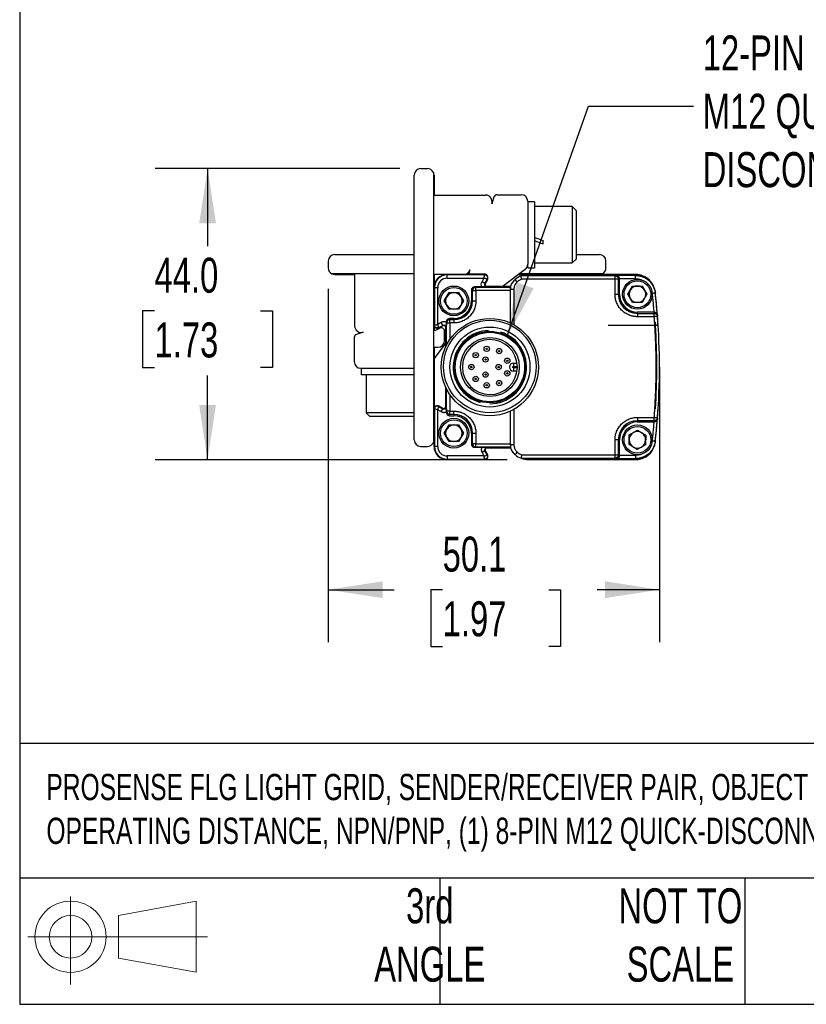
# Model space of a CAD drawing. Header units: millimetres. Extents: x 16 to 683, y 16 to 524.
# Tile 1 of 14: x 16 to 135, y 16 to 165. Entities that reach past the tile are written whole.
import ezdxf

# ---------------------------------------------------------------- set-up
doc = ezdxf.new("R2010")
doc.units = ezdxf.units.MM
doc.header["$LTSCALE"] = 2.5
doc.layers.add('DIMENSIONS', color=140, linetype='Continuous', lineweight=25)
doc.layers.add('TEXT', color=140, linetype='Continuous', lineweight=25)
doc.styles.add('SLDTEXTSTYLE0', font='TXT', dxfattribs={"width": 0.7})
doc.dimstyles.new('SLDDIMSTYLE0', dxfattribs={"dimtxt": 5.39502, "dimasz": 8.255, "dimexe": 0, "dimexo": 0.0625, "dimgap": 1.348755, "dimtad": 0, "dimtih": 1, "dimtoh": 1, "dimrnd": 1e-09, "dimzin": 4, "dimdsep": 46, "dimtxsty": 'SLDTEXTSTYLE0', "dimsah": 1, "dimcen": 0.09, "dimadec": 0, "dimazin": 1, "dimtfac": 1, "dimtofl": 0, "dimtmove": 0, "dimatfit": 3, "dimfxl": 0, "dimfrac": 2, "dimtolj": 1, "dimtzin": 12, "dimarcsym": 0})
doc.dimstyles.new('SLDDIMSTYLE1', dxfattribs={"dimtxt": 5.39502, "dimasz": 8.255, "dimexe": 0, "dimexo": 0.0625, "dimgap": 1.348755, "dimtad": 0, "dimtih": 1, "dimtoh": 1, "dimrnd": 1e-09, "dimzin": 12, "dimdsep": 46, "dimtxsty": 'SLDTEXTSTYLE0', "dimsah": 1, "dimcen": 0.09, "dimadec": 0, "dimazin": 3, "dimtfac": 1, "dimtofl": 0, "dimtmove": 0, "dimatfit": 3, "dimfxl": 0, "dimfrac": 2, "dimtolj": 1, "dimtzin": 12, "dimarcsym": 0})
doc.dimstyles.new('SLDDIMSTYLE2', dxfattribs={"dimtxt": 0.18, "dimasz": 8.255, "dimexe": 0, "dimexo": 0.0625, "dimgap": 0, "dimtad": 0, "dimtih": 1, "dimtoh": 1, "dimdec": 0, "dimrnd": 1e-09, "dimzin": 0, "dimdsep": 46, "dimtxsty": 'Standard', "dimsah": 1, "dimcen": 0.09, "dimadec": 0, "dimazin": 0, "dimtfac": 8.255, "dimtdec": 0, "dimtofl": 0, "dimtmove": 0, "dimatfit": 3, "dimfxl": 0, "dimfrac": 2, "dimtolj": 1, "dimtzin": 0, "dimarcsym": 0})

# ---------------------------------------------------------------- blocks, each defined once
blk = doc.blocks.new('Block11')
at = {"color": 7, "linetype": 'Continuous', "lineweight": 18}
for p, q in [((6.47, 13.28), (6.47, 0)), ((13.7, 10.42), (25.44, 12.58)), ((25.44, 12.58), (25.44, 1.83)), ((13.7, 3.99), (13.7, 10.42)), ((0, 7.2), (27.18, 7.2)), ((13.7, 3.99), (25.44, 1.83))]:
    blk.add_line(p, q, dxfattribs=at)
for radius in [5.38, 3.21]:
    blk.add_circle((6.47, 7.2), radius, dxfattribs=at)
blk = doc.blocks.new('Block12')
at = {"color": 7, "linetype": 'Continuous'}
blk.add_blockref('Block11', (0, 0), dxfattribs=at)
blk = doc.blocks.new('_D_3')
at = {"layer": 'DIMENSIONS'}
for p, q in [((62.51, 124.04), (62.51, 70.62)), ((112.6, 109.04), (112.6, 70.62)), ((62.51, 78.55), (72.51, 78.55)), ((79.82, 78.55), (78.01, 78.55)), ((78.01, 78.55), (78.01, 69.98)), ((95.85, 78.55), (97.66, 78.55)), ((97.66, 78.55), (97.66, 69.98)), ((112.6, 78.55), (103.16, 78.55)), ((78.01, 69.98), (79.82, 69.98)), ((97.66, 69.98), (95.85, 69.98))]:
    blk.add_line(p, q, dxfattribs=at)
for points in [[(62.51, 78.55), (70.77, 77.28), (70.77, 79.82)], [(112.6, 78.55), (104.35, 79.82), (104.35, 77.28)]]:
    blk.add_solid(points, dxfattribs=at)
at = {"layer": 'DIMENSIONS', "char_height": 5.292, "attachment_point": 1, "style": 'SLDTEXTSTYLE0'}
for s, insert in [('50.1', (79.82, 86.58)), ('1.97', (79.82, 76.8))]:
    blk.add_mtext(s, dxfattribs=dict(at, insert=insert))
blk = doc.blocks.new('_D_4')
at = {"layer": 'DIMENSIONS'}
for p, q in [((73.34, 142.21), (36.34, 142.21)), ((44.28, 142.21), (44.28, 130.5)), ((36.26, 120.71), (34.45, 120.71)), ((34.45, 120.71), (34.45, 112.14)), ((52.29, 120.71), (54.1, 120.71)), ((54.1, 120.71), (54.1, 112.14)), ((34.45, 112.14), (36.26, 112.14)), ((54.1, 112.14), (52.29, 112.14)), ((44.28, 98.21), (44.28, 110.93)), ((89.59, 98.21), (36.34, 98.21))]:
    blk.add_line(p, q, dxfattribs=at)
for points in [[(44.28, 142.21), (43.01, 133.96), (45.55, 133.96)], [(44.28, 98.21), (45.55, 106.47), (43.01, 106.47)]]:
    blk.add_solid(points, dxfattribs=at)
at = {"layer": 'DIMENSIONS', "char_height": 5.292, "attachment_point": 1, "style": 'SLDTEXTSTYLE0'}
for s, insert in [('44.0', (36.26, 128.74)), ('1.73', (36.26, 118.96))]:
    blk.add_mtext(s, dxfattribs=dict(at, insert=insert))

msp = doc.modelspace()

# ---------------------------------------------------------------- linework, layer by layer
for p, q in [((76.513, 142.211), (77.513, 142.211)), ((78.413, 141.647), (78.413, 100.775)), ((75.513, 101.211), (75.513, 141.211)), ((78.513, 141.211), (78.513, 138.211)), ((78.513, 138.211), (86.29, 138.211)), ((87.579, 137.928), (87.24, 136.898)), ((88.054, 138.271), (91.693, 138.271)), ((92.693, 137.271), (92.693, 127.768)), ((93.693, 137.211), (92.693, 137.211)), ((93.693, 137.211), (93.693, 127.211)), ((99.426, 136.461), (93.693, 136.461)), ((99.993, 135.894), (99.426, 136.461)), ((99.426, 136.461), (99.426, 127.961)), ((99.993, 135.894), (99.993, 128.528)), ((94.993, 130.842), (94.993, 131.325)), ((62.513, 128.211), (62.513, 127.211)), ((63.513, 129.211), (75.513, 129.211)), ((99.426, 127.961), (99.993, 128.528)), ((99.993, 129.211), (103.513, 129.211)), ((104.513, 127.211), (104.513, 128.211)), ((83.94, 126.898), (83.819, 126.534)), ((92.297, 126.971), (89.001, 124.474)), ((92.693, 127.211), (92.693, 127.768)), ((92.693, 127.211), (93.693, 127.211)), ((93.693, 127.961), (99.426, 127.961)), ((75.513, 126.311), (63.077, 126.311)), ((63.513, 126.211), (66.513, 126.211)), ((66.513, 126.211), (66.513, 118.434)), ((80.513, 126.211), (78.513, 126.211)), ((78.513, 126.211), (78.513, 124.211)), ((80.513, 126.211), (80.513, 126.15)), ((86.163, 126.211), (80.513, 126.211)), ((80.513, 126.211), (86.163, 126.211)), ((80.513, 125.65), (80.513, 126.15)), ((86.163, 126.15), (80.513, 126.15)), ((80.513, 125.65), (86.059, 125.65)), ((83.889, 126.311), (83.426, 126.311)), ((86.247, 126.271), (84.009, 126.271)), ((86.059, 125.65), (85.77, 125.129)), ((85.77, 125.129), (86.207, 124.886)), ((86.163, 126.211), (86.163, 126.15)), ((86.163, 126.211), (86.427, 126.211)), ((86.547, 125.498), (86.207, 124.886)), ((86.6, 125.468), (86.261, 124.857)), ((86.6, 125.468), (86.261, 124.857)), ((86.547, 125.498), (86.6, 125.468)), ((90.485, 125.141), (90.336, 124.962)), ((91.294, 126.211), (92.763, 126.211)), ((103.949, 126.311), (91.426, 126.311)), ((105.878, 126.003), (91.666, 126.003)), ((105.878, 125.503), (91.765, 125.503)), ((108.976, 126.211), (92.763, 126.211)), ((92.763, 126.211), (108.965, 126.211)), ((106.08, 126.054), (105.878, 126.003)), ((105.878, 123.211), (105.878, 125.503)), ((108.993, 126.054), (106.08, 126.054)), ((106.563, 125.552), (106.377, 125.503)), ((106.377, 125.503), (106.377, 123.211)), ((108.993, 125.554), (106.563, 125.552)), ((106.563, 123.211), (106.563, 125.552)), ((108.976, 126.211), (108.993, 126.054)), ((78.513, 124.211), (78.513, 118.561)), ((78.513, 124.211), (78.574, 124.211)), ((78.513, 123.461), (78.513, 124.211)), ((78.574, 124.211), (78.574, 118.561)), ((79.074, 124.211), (78.574, 124.211)), ((79.074, 118.665), (79.074, 124.211)), ((84.349, 123.799), (84.163, 123.846)), ((84.163, 123.846), (84.163, 122.211)), ((84.349, 122.211), (84.349, 123.799)), ((84.349, 123.799), (84.848, 123.799)), ((84.663, 124.346), (84.848, 124.299)), ((85.743, 124.346), (84.663, 124.346)), ((84.848, 123.799), (84.848, 124.299)), ((84.848, 124.299), (90.094, 124.299)), ((84.848, 123.799), (84.848, 122.211)), ((90.059, 123.799), (84.848, 123.799)), ((86.261, 124.857), (86.207, 124.886)), ((90.087, 124.411), (86.523, 124.411)), ((86.523, 124.411), (86.523, 124.35)), ((86.523, 124.411), (90.013, 124.411)), ((90.096, 123.956), (90.059, 123.922)), ((90.059, 118.877), (90.059, 123.799)), ((90.087, 124.411), (90.345, 124.958)), ((90.096, 118.86), (90.096, 123.956)), ((90.596, 123.956), (90.596, 118.6)), ((107.82, 123.211), (108.541, 124.461)), ((108.541, 124.461), (109.985, 124.461)), ((109.985, 124.461), (110.706, 123.211)), ((111.877, 123.881), (111.858, 124.042)), ((111.946, 123.551), (111.934, 123.646)), ((111.975, 123.389), (111.956, 123.551)), ((80.07, 122.211), (80.791, 123.461)), ((80.791, 120.961), (80.07, 122.211)), ((80.791, 123.461), (82.235, 123.461)), ((82.235, 123.461), (82.956, 122.211)), ((82.956, 122.211), (82.235, 120.961)), ((84.349, 122.211), (84.163, 122.211)), ((84.349, 122.211), (84.848, 122.211)), ((106.377, 123.211), (106.563, 123.211)), ((108.541, 121.961), (107.82, 123.211)), ((110.706, 123.211), (109.985, 121.961)), ((78.513, 118.561), (78.513, 120.961)), ((82.235, 120.961), (80.791, 120.961)), ((109.985, 121.961), (108.541, 121.961)), ((80.878, 119.561), (80.925, 119.375)), ((81.513, 119.561), (80.878, 119.561)), ((80.925, 118.876), (80.925, 119.375)), ((80.925, 119.375), (81.513, 119.375)), ((81.513, 119.561), (81.513, 119.375)), ((81.513, 119.375), (81.513, 118.876)), ((109.263, 120.325), (109.263, 120.511)), ((111.755, 120.511), (109.263, 120.511)), ((109.263, 120.325), (111.81, 120.325)), ((109.263, 120.325), (109.263, 119.826)), ((111.81, 119.826), (109.263, 119.826)), ((111.795, 120.511), (111.755, 120.511)), ((111.81, 120.325), (111.795, 120.511)), ((112.263, 120.037), (112.247, 120.234)), ((112.308, 119.864), (112.292, 120.068)), ((112.292, 120.068), (112.308, 119.864)), ((78.574, 118.561), (78.513, 118.561)), ((78.513, 118.561), (78.513, 117.951)), ((78.81, 117.776), (79.37, 118.087)), ((79.595, 118.954), (79.074, 118.665)), ((79.226, 118.177), (79.838, 118.517)), ((79.256, 118.124), (79.226, 118.177)), ((79.867, 118.463), (79.256, 118.124)), ((79.867, 118.463), (79.256, 118.124)), ((79.838, 118.517), (79.595, 118.954)), ((79.838, 118.517), (79.867, 118.463)), ((80.113, 116.211), (80.113, 117.65)), ((80.313, 118.201), (80.313, 115.342)), ((80.374, 118.201), (80.313, 118.201)), ((80.313, 115.342), (80.313, 118.201)), ((80.425, 118.876), (80.378, 119.061)), ((80.378, 119.061), (80.378, 118.981)), ((80.425, 118.876), (80.925, 118.876)), ((80.425, 115.569), (80.425, 118.876)), ((81.513, 118.876), (80.925, 118.876)), ((80.925, 118.876), (80.925, 116.402)), ((104.863, 118.536), (112, 118.536)), ((112, 118.536), (112.399, 118.561)), ((66.453, 116.67), (66.453, 113.031)), ((67.826, 117.484), (66.797, 117.145)), ((78.513, 113.43), (80.25, 115.724)), ((78.513, 115.211), (79.113, 115.211)), ((78.513, 115.211), (78.513, 105.861)), ((67.453, 112.031), (75.513, 112.031)), ((67.513, 112.031), (67.513, 111.031)), ((90.513, 112.811), (90.513, 112.311)), ((90.513, 112.811), (91.069, 112.811)), ((90.513, 112.311), (91.112, 112.311)), ((91.112, 112.111), (90.513, 112.111)), ((90.513, 112.111), (90.513, 111.611)), ((75.513, 111.031), (67.513, 111.031)), ((68.263, 111.031), (68.263, 105.298)), ((91.069, 111.611), (90.513, 111.611)), ((80.313, 109.081), (80.313, 106.221)), ((80.313, 106.221), (80.313, 109.081)), ((80.425, 105.546), (80.425, 108.853)), ((80.925, 108.02), (80.925, 105.546)), ((78.513, 105.861), (78.513, 100.211)), ((78.513, 105.861), (78.574, 105.861)), ((78.513, 103.461), (78.513, 105.861)), ((78.574, 105.861), (78.574, 100.211)), ((79.074, 100.211), (79.074, 105.757)), ((79.074, 105.757), (79.595, 105.468)), ((79.226, 106.245), (79.256, 106.298)), ((79.226, 106.245), (79.838, 105.905)), ((79.867, 105.959), (79.256, 106.298)), ((79.256, 106.298), (79.867, 105.959)), ((79.595, 105.468), (79.838, 105.905)), ((79.867, 105.959), (79.838, 105.905)), ((80.313, 106.221), (80.374, 106.221)), ((90.596, 105.822), (90.596, 100.466)), ((68.263, 105.298), (68.83, 104.731)), ((75.513, 105.298), (68.263, 105.298)), ((75.513, 104.731), (68.83, 104.731)), ((80.378, 105.361), (80.425, 105.546)), ((80.378, 105.441), (80.378, 105.361)), ((80.925, 105.546), (80.425, 105.546)), ((80.925, 105.047), (80.878, 104.861)), ((80.878, 104.861), (81.513, 104.861)), ((80.925, 105.546), (81.513, 105.546)), ((80.925, 105.047), (80.925, 105.546)), ((81.513, 105.047), (80.925, 105.047)), ((81.513, 105.047), (81.513, 105.546)), ((81.513, 105.047), (81.513, 104.861)), ((90.059, 100.623), (90.059, 105.545)), ((90.096, 100.466), (90.096, 105.562)), ((109.263, 104.596), (111.81, 104.596)), ((112.248, 104.189), (112.263, 104.387)), ((112.292, 104.355), (112.308, 104.558)), ((80.07, 102.211), (80.791, 103.461)), ((80.791, 103.461), (82.235, 103.461)), ((82.235, 103.461), (82.956, 102.211)), ((111.81, 104.097), (109.263, 104.097)), ((109.263, 104.097), (109.263, 103.911)), ((109.263, 103.911), (111.755, 103.911)), ((111.755, 103.911), (111.795, 103.911)), ((111.795, 103.911), (111.81, 104.097)), ((80.791, 100.961), (80.07, 102.211)), ((82.956, 102.211), (82.235, 100.961)), ((84.163, 102.211), (84.349, 102.211)), ((84.163, 102.211), (84.163, 100.576)), ((84.349, 100.623), (84.349, 102.211)), ((84.349, 102.211), (84.848, 102.211)), ((84.848, 102.211), (84.848, 100.623)), ((107.995, 100.522), (108.032, 101.965)), ((108.032, 101.965), (109.3, 102.654)), ((109.3, 102.654), (110.531, 101.9)), ((110.531, 101.9), (110.494, 100.457)), ((76.513, 100.211), (77.513, 100.211)), ((78.513, 100.211), (78.513, 100.961)), ((78.513, 100.211), (78.574, 100.211)), ((79.074, 100.211), (78.574, 100.211)), ((82.235, 100.961), (80.791, 100.961)), ((84.163, 100.576), (84.349, 100.623)), ((84.848, 100.623), (84.349, 100.623)), ((84.848, 100.123), (84.663, 100.077)), ((84.663, 100.077), (85.743, 100.077)), ((84.848, 100.123), (84.848, 100.623)), ((84.848, 100.623), (90.059, 100.623)), ((90.094, 100.123), (84.848, 100.123)), ((86.523, 100.072), (86.523, 100.011)), ((86.523, 100.011), (90.087, 100.011)), ((90.013, 100.011), (86.523, 100.011)), ((90.059, 100.5), (90.096, 100.466)), ((105.878, 98.919), (105.878, 101.211)), ((106.377, 101.211), (105.878, 101.211)), ((106.377, 101.211), (106.377, 98.919)), ((106.377, 101.211), (106.563, 101.211)), ((106.563, 98.87), (106.563, 101.211)), ((109.226, 99.768), (107.995, 100.522)), ((110.494, 100.457), (109.226, 99.768)), ((111.858, 100.38), (111.877, 100.542)), ((111.858, 100.377), (111.876, 100.538)), ((111.956, 100.871), (111.975, 101.033)), ((86.059, 98.772), (80.513, 98.772)), ((80.513, 98.772), (80.513, 98.272)), ((80.513, 98.272), (86.163, 98.272)), ((80.513, 98.211), (80.513, 98.272)), ((86.207, 99.536), (85.77, 99.293)), ((85.77, 99.293), (86.059, 98.772)), ((86.163, 98.272), (86.163, 98.211)), ((86.207, 99.536), (86.261, 99.565)), ((86.547, 98.924), (86.207, 99.536)), ((86.261, 99.565), (86.6, 98.954)), ((86.261, 99.565), (86.6, 98.954)), ((86.6, 98.954), (86.547, 98.924)), ((90.336, 99.46), (90.485, 99.281)), ((91.666, 98.419), (105.878, 98.419)), ((91.765, 98.919), (105.878, 98.919)), ((105.878, 98.419), (106.08, 98.368)), ((106.08, 98.368), (108.993, 98.368)), ((106.377, 98.919), (106.563, 98.87)), ((106.563, 98.87), (108.993, 98.868)), ((108.976, 98.211), (108.993, 98.368)), ((80.513, 98.211), (86.163, 98.211)), ((86.163, 98.211), (80.513, 98.211)), ((92.763, 98.211), (108.976, 98.211)), ((108.965, 98.211), (92.763, 98.211))]:
    msp.add_line(p, q)
at = {"flags": 128}
for points in [[(88.907, 124.411), (88.934, 124.427), (89.001, 124.474)], [(80.25, 115.724), (80.297, 115.79), (80.313, 115.817)], [(112.306, 104.534), (112.287, 104.292), (112.287, 104.284)], [(111.873, 100.474), (111.835, 100.337), (111.751, 100.097)]]:
    msp.add_lwpolyline(points, dxfattribs=at)
for centre, radius in [((109.263, 123.211), 2.25), ((109.263, 123.211), 2.025), ((81.513, 122.211), 2.25), ((81.513, 122.211), 2.025), ((86.963, 112.211), 7.35), ((86.961, 112.281), 7), ((86.963, 112.211), 6.051), ((86.963, 112.211), 5.4), ((86.963, 112.211), 5.25), ((86.963, 112.211), 4.45), ((86.478, 114.963), 0.4), ((86.478, 114.963), 0.1), ((88.36, 114.631), 0.4), ((88.36, 114.631), 0.1), ((84.823, 114.007), 0.4), ((84.823, 114.007), 0.1), ((86.304, 113.353), 0.4), ((86.304, 113.353), 0.1), ((89.588, 113.167), 0.4), ((89.588, 113.167), 0.1), ((84.169, 112.211), 0.4), ((84.169, 112.211), 0.1), ((88.281, 112.211), 0.4), ((88.281, 112.211), 0.1), ((89.588, 111.255), 0.4), ((84.823, 110.415), 0.4), ((84.823, 110.415), 0.1), ((86.304, 111.07), 0.4), ((86.304, 111.07), 0.1), ((88.36, 109.791), 0.4), ((89.588, 111.255), 0.1), ((86.478, 109.46), 0.4), ((86.478, 109.46), 0.1), ((88.36, 109.791), 0.1), ((81.513, 102.211), 2.25), ((81.513, 102.211), 2.025), ((109.263, 101.211), 2.25), ((109.263, 101.211), 2.025)]:
    msp.add_circle(centre, radius)
for centre, radius, start, end in [((76.513, 141.211), 1, 90, 180), ((77.513, 141.211), 1, 25.84193, 90), ((77.513, 141.211), 1, 0, 25.84193), ((86.29, 137.211), 1, 341.73711, 90), ((88.054, 137.771), 0.5, 90, 161.73711), ((91.693, 137.271), 1, 0, 90), ((63.513, 128.211), 1, 90, 180), ((103.513, 128.211), 1, 0, 90), ((63.513, 127.211), 1, 180, 244.15807), ((82.99, 127.211), 1, 270, 341.73711), ((84.009, 126.471), 0.2, 161.73711, 270), ((91.693, 127.768), 1, 307.14669, 359.99993), ((103.513, 127.211), 1, 295.84193, 0), ((63.513, 127.211), 1, 244.15807, 270), ((80.513, 124.211), 2, 90, 180), ((80.513, 124.211), 2, 90, 180), ((80.513, 124.211), 1.939, 90, 180), ((86.163, 125.711), 0.5, 330.9454, 90), ((86.163, 125.711), 0.5, 330.9454, 90), ((86.247, 125.971), 0.3, 13.50854, 90), ((92.763, 123.21), 3.001, 134.68268, 148.87028), ((92.763, 123.21), 3.001, 111.44289, 131.79343), ((92.763, 123.21), 3.001, 90, 111.44282), ((103.513, 127.211), 1, 270, 295.84193), ((108.965, 123.211), 3, 14.1744, 90), ((84.849, 123.799), 0.5, 90.03681, 179.99593), ((86.523, 124.711), 0.361, 150.9454, 270), ((86.523, 124.711), 0.3, 150.9454, 270), ((86.523, 124.711), 0.3, 150.9454, 270), ((109.263, 123.211), 1.25, 150, 210), ((109.263, 123.211), 1.25, 90, 150), ((109.263, 123.211), 1.25, 30, 90), ((109.263, 123.211), 1.25, 330, 30), ((12.591, 112.211), 100, 4.546, 6.51147), ((81.513, 122.211), 1.25, 150, 210), ((81.513, 122.211), 1.25, 90, 150), ((81.513, 122.211), 1.25, 30, 90), ((81.513, 122.211), 2.836, 270, 0), ((81.513, 122.211), 2.65, 270, 0), ((81.513, 122.211), 1.25, 330, 30), ((109.263, 123.211), 2.886, 180, 270), ((109.263, 123.211), 2.7, 180, 270), ((109.263, 123.211), 1.25, 210, 270), ((109.263, 123.211), 1.25, 270, 330), ((12.601, 112.211), 100, 4.50605, 6.41802), ((81.513, 122.211), 1.25, 210, 270), ((81.513, 122.211), 1.25, 270, 330), ((80.925, 118.875), 0.5, 90.00407, 179.96319), ((12.601, 112.211), 100, 355.61093, 4.38907), ((20.407, 112.788), 92.173, 4.21667, 4.26364), ((67.513, 118.434), 1, 180, 288.26289), ((79.013, 118.561), 0.5, 180, 299.0546), ((79.013, 118.561), 0.5, 180, 299.0546), ((78.753, 118.477), 0.3, 216.79541, 256.49146), ((78.713, 117.951), 0.2, 180, 299.0546), ((79.613, 117.65), 0.5, 0, 119.0546), ((80.013, 118.201), 0.361, 0, 119.0546), ((80.013, 118.201), 0.3, 360, 119.0546), ((80.013, 118.201), 0.3, 0, 119.0546), ((86.963, 112.211), 5.543, 91.94079, 254.35023), ((12.601, 112.211), 99.6, 356.35907, 3.64093), ((66.953, 116.67), 0.5, 108.26289, 180), ((79.113, 116.211), 1, 270, 0), ((86.963, 112.211), 4.15, 1.38075, 358.61925), ((86.963, 112.211), 5.543, 270, 72.41841), ((67.453, 113.031), 1, 180, 270), ((90.513, 112.211), 0.6, 90, 270), ((86.963, 112.211), 4.15, 358.61925, 1.38075), ((79.013, 105.861), 0.5, 60.9454, 180), ((79.013, 105.861), 0.5, 60.9454, 180), ((80.013, 106.221), 0.361, 240.9454, 0), ((80.013, 106.221), 0.3, 240.9454, 0), ((80.013, 106.221), 0.3, 240.9454, 0), ((80.925, 105.547), 0.5, 180.03681, 269.99593), ((81.513, 102.211), 2.836, 360, 90), ((81.513, 102.211), 2.65, 0, 90), ((12.591, 112.211), 100, 353.48853, 355.454), ((12.601, 112.211), 100, 353.58198, 355.49395), ((12.601, 112.211), 100, 355.73916, 355.78246), ((81.513, 102.211), 1.25, 150, 210), ((81.513, 102.211), 1.25, 90, 150), ((81.513, 102.211), 1.25, 30, 90), ((81.513, 102.211), 1.25, 330, 30), ((109.263, 101.211), 2.886, 90, 180), ((109.263, 101.211), 2.7, 90, 180), ((81.513, 102.211), 1.25, 210, 270), ((81.513, 102.211), 1.25, 270, 330), ((109.263, 101.211), 1.25, 118.52172, 178.52172), ((109.263, 101.211), 1.25, 178.52172, 238.52172), ((109.263, 101.211), 1.25, 58.52172, 118.52172), ((109.263, 101.211), 1.25, 358.52172, 58.52172), ((76.513, 101.211), 1, 180, 270), ((77.513, 101.211), 1, 270, 334.15807), ((77.513, 101.211), 1, 334.15807, 0), ((80.513, 100.211), 2, 180, 270), ((80.513, 100.211), 2, 180, 270), ((80.513, 100.211), 1.939, 180, 270), ((84.849, 100.623), 0.5, 180.01753, 210.61764), ((84.849, 100.623), 0.5, 210.61762, 224.98312), ((84.849, 100.623), 0.5, 224.97818, 269.9776), ((86.523, 99.711), 0.361, 90, 209.0546), ((86.523, 99.711), 0.3, 90, 209.0546), ((86.523, 99.711), 0.3, 90, 209.0546), ((109.263, 101.211), 1.25, 238.52172, 298.52172), ((108.965, 101.211), 3, 270, 333.05532), ((109.263, 101.211), 1.25, 298.52172, 358.52172), ((86.163, 98.711), 0.5, 270.00022, 29.0546), ((86.163, 98.711), 0.5, 270, 29.0546), ((92.763, 101.212), 3.001, 209.97594, 222.11148), ((92.763, 101.212), 3.001, 228.20657, 248.55711), ((92.763, 101.212), 3.001, 248.55718, 270)]:
    msp.add_arc(centre, radius, start, end)
for centre, major_axis, ratio, start_param, end_param in [((94.993, 132.211), (11.046, -4.179), 0.0701818, 4.6210121, 4.7389322), ((93.693, 132.211), (11.046, -4.179), 0.0701818, 4.7389322, 4.8568524), ((84.663, 123.846), (0.485, -0.121), 0.9993528, 1.8158377, 3.3863295), ((90.058, 123.799), (0, 0.5), 0.0034907, 4.712389, 4.9600381), ((80.878, 119.061), (0.121, -0.485), 0.9993528, 2.8968558, 4.4673476), ((80.878, 105.361), (0.121, 0.485), 0.9993528, 1.8158377, 3.3863295), ((84.663, 100.577), (0.485, 0.121), 0.9993528, 2.8968558, 4.4673476), ((90.058, 100.623), (0, 0.5), 0.0034907, 4.46474, 4.712389)]:
    msp.add_ellipse(centre, major_axis=major_axis, ratio=ratio, start_param=start_param, end_param=end_param)
for points, knots in [([(80.513, 125.65), (80.131, 125.65), (79.765, 125.498), (79.226, 124.959), (79.074, 124.593), (79.074, 124.211)], [0, 0, 0, 0, 0.5, 0.5, 1, 1, 1, 1]), ([(86.059, 125.65), (86.103, 125.772), (86.131, 125.901), (86.162, 126.091), (86.163, 126.149), (86.163, 126.15)], [0, 0, 0, 0, 0.5, 0.5, 1, 1, 1, 1]), ([(86.547, 125.498), (86.546, 125.499), (86.545, 125.5), (86.533, 125.505), (86.511, 125.516), (86.469, 125.533), (86.404, 125.558), (86.327, 125.585), (86.237, 125.611), (86.153, 125.634), (86.089, 125.645), (86.059, 125.65)], [0, 0, 0, 0, 0.0811731, 0.1467041, 0.2493871, 0.3738811, 0.4965895, 0.6612388, 0.7540278, 0.8873257, 1, 1, 1, 1]), ([(86.163, 126.15), (86.226, 126.15), (86.298, 126.136), (86.435, 126.064), (86.499, 126.006), (86.584, 125.862), (86.604, 125.778), (86.6, 125.623), (86.578, 125.553), (86.547, 125.498)], [0, 0, 0, 0, 0.25, 0.25, 0.5, 0.5, 0.75, 0.75, 1, 1, 1, 1]), ([(90.096, 123.956), (90.096, 124.237), (90.156, 124.517), (90.385, 125.029), (90.554, 125.261), (90.763, 125.448)], [0, 0, 0, 0, 0.5, 0.5, 1, 1, 1, 1]), ([(91.096, 125.075), (91.065, 125.046), (91.004, 124.988), (90.921, 124.893), (90.847, 124.791), (90.782, 124.683), (90.713, 124.545), (90.65, 124.373), (90.604, 124.167), (90.599, 124.027), (90.596, 123.956)], [0, 0, 0, 0, 0.1007287, 0.2003904, 0.2996984, 0.3993738, 0.5001297, 0.6671541, 0.8326647, 1, 1, 1, 1]), ([(91.096, 125.075), (91.008, 125.174), (90.923, 125.268), (90.798, 125.408), (90.763, 125.448), (90.763, 125.448)], [0, 0, 0, 0, 0.5, 0.5, 1, 1, 1, 1]), ([(91.765, 125.503), (91.716, 125.481), (91.619, 125.437), (91.479, 125.359), (91.345, 125.273), (91.217, 125.179), (91.137, 125.11), (91.096, 125.075)], [0, 0, 0, 0, 0.2018557, 0.401956, 0.6011238, 0.8001932, 1, 1, 1, 1]), ([(91.765, 125.503), (91.761, 125.526), (91.752, 125.569), (91.739, 125.63), (91.728, 125.687), (91.718, 125.737), (91.709, 125.782), (91.701, 125.82), (91.69, 125.879), (91.677, 125.945), (91.666, 125.995), (91.666, 126.001), (91.666, 126.003)], [0, 0, 0, 0, 0.0856779, 0.1665377, 0.2425823, 0.3138156, 0.3802426, 0.4418697, 0.4987052, 0.6835575, 0.8505172, 1, 1, 1, 1]), ([(105.878, 125.503), (105.878, 125.524), (105.878, 125.562), (105.878, 125.614), (105.878, 125.657), (105.878, 125.715), (105.878, 125.783), (105.878, 125.87), (105.878, 125.943), (105.877, 125.993), (105.877, 126), (105.878, 126.003)], [0, 0, 0, 0, 0.078614, 0.1465639, 0.2037943, 0.250376, 0.38384, 0.5004586, 0.6812191, 0.8439364, 1, 1, 1, 1]), ([(105.878, 126.003), (106.008, 126.003), (106.138, 125.949), (106.323, 125.764), (106.377, 125.634), (106.377, 125.503)], [0, 0, 0, 0, 0.5, 0.5, 1, 1, 1, 1]), ([(106.377, 125.503), (106.375, 125.503), (106.372, 125.503), (106.353, 125.503), (106.324, 125.503), (106.282, 125.503), (106.226, 125.503), (106.153, 125.504), (106.073, 125.503), (105.979, 125.504), (105.915, 125.503), (105.878, 125.503)], [0, 0, 0, 0, 0.0932111, 0.187224, 0.2850024, 0.3888128, 0.5001543, 0.6166769, 0.7500913, 0.8536441, 1, 1, 1, 1]), ([(106.563, 125.552), (106.562, 125.572), (106.561, 125.612), (106.549, 125.672), (106.531, 125.732), (106.505, 125.789), (106.473, 125.844), (106.427, 125.902), (106.363, 125.96), (106.284, 126.009), (106.188, 126.045), (106.12, 126.051), (106.08, 126.054)], [0, 0, 0, 0, 0.0634351, 0.1288645, 0.197092, 0.2688272, 0.3446814, 0.4251722, 0.5476342, 0.6886699, 0.8171487, 1, 1, 1, 1]), ([(111.818, 124.029), (111.778, 124.195), (111.66, 124.69), (111.12, 125.377), (110.295, 125.97), (109.526, 126.193), (109.083, 126.207), (108.976, 126.211)], [0, 0, 0, 0, 0.1323178, 0.3936417, 0.654961, 0.9162707, 1, 1, 1, 1]), ([(108.993, 125.554), (108.993, 125.613), (108.993, 125.676), (108.993, 125.798), (108.993, 125.857), (108.993, 125.954), (108.993, 125.993), (108.993, 126.042), (108.993, 126.053), (108.993, 126.054)], [0, 0, 0, 0, 0.25, 0.25, 0.5, 0.5, 0.75, 0.75, 1, 1, 1, 1]), ([(108.993, 126.054), (109.053, 126.053), (109.175, 126.051), (109.36, 126.033), (109.552, 126.004), (109.749, 125.96), (109.949, 125.9), (110.152, 125.824), (110.356, 125.73), (110.558, 125.617), (110.758, 125.484), (110.952, 125.331), (111.138, 125.157), (111.313, 124.962), (111.475, 124.746), (111.621, 124.51), (111.748, 124.255), (111.851, 123.981), (111.932, 123.691), (111.96, 123.491), (111.975, 123.389)], [0, 0, 0, 0, 0.0408232, 0.0833966, 0.1277017, 0.1737312, 0.2214897, 0.270983, 0.3222123, 0.3751746, 0.4298689, 0.4862948, 0.5444519, 0.6043411, 0.6659611, 0.7293112, 0.7943855, 0.8611896, 0.9297388, 1, 1, 1, 1]), ([(108.993, 125.554), (109.043, 125.553), (109.142, 125.551), (109.29, 125.538), (109.436, 125.516), (109.58, 125.485), (109.709, 125.45), (109.82, 125.414), (109.898, 125.384), (109.954, 125.361), (109.98, 125.347), (109.99, 125.342)], [0, 0, 0, 0, 0.145042, 0.2891675, 0.4328915, 0.5767336, 0.7212119, 0.8236006, 0.9157295, 0.9666199, 1, 1, 1, 1]), ([(86.523, 124.35), (86.471, 124.349), (86.368, 124.348), (86.22, 124.347), (86.086, 124.346), (85.977, 124.346), (85.862, 124.346), (85.782, 124.346), (85.743, 124.346)], [0, 0, 0, 0, 0.2500393, 0.4998069, 0.6265824, 0.7502641, 0.8768484, 1, 1, 1, 1]), ([(90.059, 123.922), (90.059, 124.029), (90.068, 124.124), (90.086, 124.261), (90.094, 124.298), (90.094, 124.299)], [0, 0, 0, 0, 0.5, 0.5, 1, 1, 1, 1]), ([(90.094, 124.299), (90.092, 124.318), (90.087, 124.355), (90.087, 124.393), (90.087, 124.411)], [0, 0, 0, 0, 0.5074056, 1, 1, 1, 1]), ([(90.596, 123.956), (90.537, 123.956), (90.474, 123.956), (90.351, 123.956), (90.292, 123.956), (90.194, 123.956), (90.156, 123.956), (90.107, 123.956), (90.096, 123.956), (90.096, 123.956)], [0, 0, 0, 0, 0.25, 0.25, 0.5, 0.5, 0.75, 0.75, 1, 1, 1, 1]), ([(84.848, 122.211), (84.847, 122.151), (84.846, 122.031), (84.831, 121.851), (84.807, 121.674), (84.773, 121.498), (84.73, 121.324), (84.678, 121.152), (84.558, 120.826), (84.322, 120.365), (83.885, 119.835), (83.356, 119.402), (82.856, 119.144), (82.443, 119.003), (82.138, 118.93), (81.827, 118.884), (81.618, 118.878), (81.513, 118.876)], [0, 0, 0, 0, 0.034552, 0.0688574, 0.1030155, 0.1371272, 0.1712936, 0.2056153, 0.2401918, 0.3707178, 0.5000572, 0.6309007, 0.7598807, 0.8204046, 0.8802435, 0.9399298, 1, 1, 1, 1]), ([(109.263, 119.826), (109.202, 119.827), (109.08, 119.828), (108.898, 119.844), (108.718, 119.868), (108.539, 119.902), (108.363, 119.945), (108.188, 119.999), (107.857, 120.12), (107.389, 120.36), (106.851, 120.803), (106.412, 121.34), (106.15, 121.848), (106.007, 122.267), (105.932, 122.577), (105.886, 122.892), (105.88, 123.105), (105.878, 123.211)], [0, 0, 0, 0, 0.0345522, 0.0688577, 0.1030159, 0.1371276, 0.1712939, 0.2056155, 0.2401918, 0.3707186, 0.5000572, 0.6309018, 0.7598807, 0.8204051, 0.8802442, 0.9399303, 1, 1, 1, 1]), ([(105.878, 123.211), (106.007, 123.211), (106.132, 123.211), (106.318, 123.211), (106.373, 123.211), (106.377, 123.211)], [0, 0, 0, 0, 0.5, 0.5, 1, 1, 1, 1]), ([(111.975, 123.389), (111.975, 123.389), (111.964, 123.388), (111.915, 123.383), (111.878, 123.378), (111.781, 123.367), (111.722, 123.361), (111.599, 123.347), (111.536, 123.34), (111.478, 123.333)], [0, 0, 0, 0, 0.25, 0.25, 0.5, 0.5, 0.75, 0.75, 1, 1, 1, 1]), ([(111.478, 123.333), (111.512, 123.02), (111.581, 122.394), (111.673, 121.453), (111.727, 120.825), (111.755, 120.511)], [0, 0, 0, 0, 0.3333383, 0.6666617, 1, 1, 1, 1]), ([(111.795, 120.511), (111.814, 120.511), (111.853, 120.509), (111.909, 120.5), (111.975, 120.481), (112.049, 120.448), (112.122, 120.397), (112.188, 120.332), (112.241, 120.254), (112.279, 120.163), (112.288, 120.099), (112.292, 120.068)], [0, 0, 0, 0, 0.063219, 0.1283746, 0.1956533, 0.303904, 0.4277529, 0.5460371, 0.6911722, 0.8473307, 1, 1, 1, 1]), ([(111.81, 119.826), (111.81, 119.851), (111.81, 119.897), (111.81, 119.96), (111.809, 120.029), (111.81, 120.101), (111.809, 120.187), (111.809, 120.26), (111.809, 120.312), (111.809, 120.321), (111.81, 120.325)], [0, 0, 0, 0, 0.0978191, 0.181248, 0.2503058, 0.3828045, 0.5004038, 0.6787856, 0.8415657, 1, 1, 1, 1]), ([(111.81, 120.325), (111.934, 120.325), (112.058, 120.277), (112.241, 120.108), (112.299, 119.988), (112.308, 119.864)], [0, 0, 0, 0, 0.5, 0.5, 1, 1, 1, 1]), ([(112.308, 119.864), (112.307, 119.864), (112.305, 119.864), (112.288, 119.862), (112.26, 119.86), (112.219, 119.857), (112.163, 119.853), (112.09, 119.847), (112.011, 119.841), (111.916, 119.834), (111.85, 119.829), (111.81, 119.826)], [0, 0, 0, 0, 0.0925523, 0.1865981, 0.2847017, 0.3888067, 0.500182, 0.6161341, 0.7501258, 0.8435878, 1, 1, 1, 1]), ([(111.81, 104.596), (111.835, 104.935), (111.885, 105.613), (111.946, 106.629), (111.999, 107.646), (112.04, 108.662), (112.071, 109.678), (112.092, 110.693), (112.103, 111.709), (112.103, 112.724), (112.092, 113.739), (112.071, 114.754), (112.04, 115.769), (111.999, 116.784), (111.946, 117.798), (111.885, 118.812), (111.835, 119.488), (111.81, 119.826)], [0, 0, 0, 0, 0.066864, 0.1336697, 0.2004239, 0.2671336, 0.3338057, 0.4004473, 0.4670654, 0.5336668, 0.6002586, 0.6668479, 0.7334415, 0.8000465, 0.86667, 0.9333188, 1, 1, 1, 1]), ([(112.399, 118.561), (112.391, 118.693), (112.383, 118.824), (112.366, 119.065), (112.358, 119.176), (112.345, 119.361), (112.34, 119.436), (112.333, 119.538), (112.331, 119.565), (112.331, 119.565)], [0, 0, 0, 0, 0.25, 0.25, 0.5, 0.5, 0.75, 0.75, 1, 1, 1, 1]), ([(78.574, 118.561), (78.575, 118.561), (78.577, 118.56), (78.59, 118.562), (78.614, 118.563), (78.659, 118.568), (78.728, 118.578), (78.809, 118.592), (78.902, 118.612), (78.988, 118.634), (79.048, 118.655), (79.074, 118.665)], [0, 0, 0, 0, 0.0810579, 0.14649774, 0.24934895, 0.37372318, 0.49651434, 0.65559203, 0.76124298, 0.89344872, 1, 1, 1, 1]), ([(79.226, 118.177), (79.171, 118.147), (79.101, 118.124), (78.947, 118.12), (78.863, 118.14), (78.719, 118.225), (78.66, 118.289), (78.588, 118.426), (78.574, 118.498), (78.574, 118.561)], [0, 0, 0, 0, 0.25, 0.25, 0.5, 0.5, 0.75, 0.75, 1, 1, 1, 1]), ([(79.074, 118.665), (79.095, 118.537), (79.134, 118.41), (79.199, 118.229), (79.226, 118.178), (79.226, 118.177)], [0, 0, 0, 0, 0.5, 0.5, 1, 1, 1, 1]), ([(80.378, 118.981), (80.347, 118.994), (80.283, 119.021), (80.184, 119.047), (80.084, 119.061), (79.983, 119.064), (79.882, 119.055), (79.784, 119.034), (79.688, 119), (79.627, 118.97), (79.595, 118.954)], [0, 0, 0, 0, 0.1274663, 0.2521985, 0.3758457, 0.5001005, 0.6251066, 0.7501677, 0.8668134, 1, 1, 1, 1]), ([(80.378, 118.981), (80.378, 118.956), (80.378, 118.906), (80.378, 118.831), (80.378, 118.756), (80.378, 118.682), (80.377, 118.609), (80.377, 118.531), (80.376, 118.446), (80.375, 118.332), (80.375, 118.253), (80.374, 118.201)], [0, 0, 0, 0, 0.0783634, 0.1574049, 0.238177, 0.3216671, 0.4087701, 0.5002748, 0.6171272, 0.7500937, 1, 1, 1, 1]), ([(111.932, 119.036), (111.932, 119.036), (111.933, 119.024), (111.941, 118.974), (111.946, 118.937), (111.959, 118.843), (111.967, 118.786), (111.984, 118.664), (111.992, 118.6), (112, 118.536)], [0, 0, 0, 0, 0.25, 0.25, 0.5, 0.5, 0.75, 0.75, 1, 1, 1, 1]), ([(90.413, 112.211), (90.414, 112.22), (90.415, 112.237), (90.425, 112.262), (90.444, 112.286), (90.473, 112.307), (90.5, 112.31), (90.513, 112.311)], [0, 0, 0, 0, 0.1675347, 0.3304475, 0.5006328, 0.7488305, 1, 1, 1, 1]), ([(90.513, 112.111), (90.504, 112.112), (90.487, 112.113), (90.462, 112.123), (90.438, 112.142), (90.417, 112.171), (90.414, 112.198), (90.413, 112.211)], [0, 0, 0, 0, 0.1675347, 0.3304475, 0.5006328, 0.7488305, 1, 1, 1, 1]), ([(79.226, 106.245), (79.16, 106.282), (79.084, 106.301), (78.932, 106.299), (78.856, 106.278), (78.725, 106.201), (78.67, 106.145), (78.594, 106.013), (78.574, 105.937), (78.574, 105.861)], [0, 0, 0, 0, 0.25, 0.25, 0.5, 0.5, 0.75, 0.75, 1, 1, 1, 1]), ([(79.074, 105.757), (78.952, 105.801), (78.823, 105.829), (78.633, 105.86), (78.575, 105.861), (78.574, 105.861)], [0, 0, 0, 0, 0.5, 0.5, 1, 1, 1, 1]), ([(79.226, 106.245), (79.225, 106.244), (79.224, 106.243), (79.219, 106.231), (79.208, 106.209), (79.191, 106.167), (79.166, 106.102), (79.139, 106.025), (79.113, 105.935), (79.09, 105.851), (79.079, 105.787), (79.074, 105.757)], [0, 0, 0, 0, 0.08114556, 0.14665476, 0.2493871, 0.3738762, 0.49658945, 0.66123507, 0.75402775, 0.88732556, 1, 1, 1, 1]), ([(80.374, 106.221), (80.375, 106.169), (80.376, 106.066), (80.377, 105.919), (80.378, 105.784), (80.378, 105.675), (80.378, 105.56), (80.378, 105.48), (80.378, 105.441)], [0, 0, 0, 0, 0.2500393, 0.4998069, 0.6265824, 0.7502641, 0.8768484, 1, 1, 1, 1]), ([(112.331, 104.857), (112.331, 104.857), (112.333, 104.884), (112.34, 104.986), (112.345, 105.06), (112.358, 105.245), (112.366, 105.357), (112.382, 105.598), (112.391, 105.729), (112.399, 105.861)], [0, 0, 0, 0, 0.25, 0.25, 0.5, 0.5, 0.75, 0.75, 1, 1, 1, 1]), ([(79.595, 105.468), (79.626, 105.453), (79.687, 105.422), (79.784, 105.389), (79.883, 105.368), (79.984, 105.358), (80.085, 105.361), (80.184, 105.374), (80.283, 105.401), (80.345, 105.427), (80.378, 105.441)], [0, 0, 0, 0, 0.12746627, 0.25219845, 0.37584573, 0.50010048, 0.62510657, 0.75016765, 0.8668134, 1, 1, 1, 1]), ([(81.513, 105.546), (81.573, 105.546), (81.693, 105.544), (81.873, 105.529), (82.05, 105.505), (82.226, 105.472), (82.4, 105.428), (82.572, 105.376), (82.898, 105.256), (83.359, 105.02), (83.889, 104.584), (84.322, 104.054), (84.58, 103.554), (84.721, 103.142), (84.794, 102.836), (84.84, 102.525), (84.846, 102.316), (84.848, 102.211)], [0, 0, 0, 0, 0.034552, 0.0688574, 0.1030155, 0.1371272, 0.1712936, 0.2056153, 0.2401918, 0.3707178, 0.5000572, 0.6309007, 0.7598807, 0.8204046, 0.8802435, 0.9399298, 1, 1, 1, 1]), ([(105.878, 101.211), (105.879, 101.272), (105.88, 101.394), (105.895, 101.576), (105.92, 101.756), (105.954, 101.935), (105.997, 102.111), (106.051, 102.286), (106.172, 102.617), (106.412, 103.085), (106.855, 103.623), (107.392, 104.062), (107.9, 104.324), (108.319, 104.467), (108.629, 104.542), (108.944, 104.588), (109.157, 104.594), (109.263, 104.596)], [0, 0, 0, 0, 0.0345522, 0.0688577, 0.1030159, 0.1371276, 0.1712939, 0.2056155, 0.2401918, 0.3707186, 0.5000572, 0.6309018, 0.7598807, 0.8204051, 0.8802442, 0.9399303, 1, 1, 1, 1]), ([(109.263, 104.596), (109.263, 104.467), (109.263, 104.342), (109.263, 104.156), (109.263, 104.101), (109.263, 104.097)], [0, 0, 0, 0, 0.5, 0.5, 1, 1, 1, 1]), ([(111.81, 104.097), (111.809, 104.099), (111.809, 104.102), (111.809, 104.121), (111.81, 104.151), (111.81, 104.193), (111.809, 104.249), (111.81, 104.321), (111.809, 104.401), (111.81, 104.495), (111.81, 104.559), (111.81, 104.596)], [0, 0, 0, 0, 0.093946, 0.1885219, 0.2864347, 0.3898198, 0.500153, 0.6170638, 0.7500892, 0.8547741, 1, 1, 1, 1]), ([(111.81, 104.596), (111.83, 104.595), (111.869, 104.592), (111.921, 104.588), (111.964, 104.584), (112.022, 104.58), (112.09, 104.575), (112.177, 104.568), (112.249, 104.563), (112.299, 104.559), (112.305, 104.558), (112.308, 104.558)], [0, 0, 0, 0, 0.07941949, 0.14763916, 0.20460072, 0.25037881, 0.38369254, 0.50046236, 0.68030348, 0.84336452, 1, 1, 1, 1]), ([(112.308, 104.558), (112.299, 104.434), (112.241, 104.314), (112.058, 104.145), (111.934, 104.097), (111.81, 104.097)], [0, 0, 0, 0, 0.5, 0.5, 1, 1, 1, 1]), ([(111.755, 103.911), (111.73, 103.627), (111.681, 103.06), (111.599, 102.21), (111.538, 101.644), (111.508, 101.362)], [0, 0, 0, 0, 0.33348464, 0.66680975, 1, 1, 1, 1]), ([(112.243, 104.191), (112.241, 104.183), (112.224, 104.121), (112.134, 104.027), (112.002, 103.947), (111.883, 103.915), (111.824, 103.912), (111.795, 103.911)], [0, 0, 0, 0, 0.053702, 0.4144526, 0.7295447, 0.8692122, 1, 1, 1, 1]), ([(79.074, 100.211), (79.074, 99.829), (79.226, 99.463), (79.765, 98.924), (80.131, 98.772), (80.513, 98.772)], [0, 0, 0, 0, 0.5, 0.5, 1, 1, 1, 1]), ([(85.743, 100.077), (85.73, 100.045), (85.703, 99.981), (85.678, 99.883), (85.663, 99.782), (85.66, 99.681), (85.669, 99.58), (85.69, 99.482), (85.724, 99.386), (85.754, 99.325), (85.77, 99.293)], [0, 0, 0, 0, 0.1274663, 0.2521985, 0.3758457, 0.5001005, 0.6251066, 0.7501677, 0.8668134, 1, 1, 1, 1]), ([(85.743, 100.077), (85.768, 100.077), (85.818, 100.076), (85.893, 100.076), (85.968, 100.076), (86.042, 100.076), (86.115, 100.076), (86.194, 100.075), (86.278, 100.075), (86.392, 100.074), (86.471, 100.073), (86.523, 100.072)], [0, 0, 0, 0, 0.07836344, 0.15740487, 0.23817699, 0.32166709, 0.40877006, 0.50027485, 0.61712716, 0.75009373, 1, 1, 1, 1]), ([(90.059, 100.5), (90.059, 100.393), (90.068, 100.298), (90.086, 100.162), (90.094, 100.124), (90.094, 100.123)], [0, 0, 0, 0, 0.5, 0.5, 1, 1, 1, 1]), ([(90.087, 100.011), (90.087, 100.029), (90.087, 100.067), (90.092, 100.104), (90.094, 100.123)], [0, 0, 0, 0, 0.492594, 1, 1, 1, 1]), ([(90.514, 99.225), (90.414, 99.339), (90.328, 99.461), (90.185, 99.724), (90.128, 99.865), (90.087, 100.011)], [0, 0, 0, 0, 0.5, 0.5, 1, 1, 1, 1]), ([(90.596, 100.466), (90.465, 100.466), (90.336, 100.466), (90.151, 100.466), (90.097, 100.466), (90.096, 100.466)], [0, 0, 0, 0, 0.5, 0.5, 1, 1, 1, 1]), ([(90.763, 98.975), (90.554, 99.161), (90.385, 99.393), (90.156, 99.905), (90.096, 100.186), (90.096, 100.466)], [0, 0, 0, 0, 0.5, 0.5, 1, 1, 1, 1]), ([(90.596, 100.466), (90.597, 100.423), (90.599, 100.339), (90.615, 100.214), (90.641, 100.091), (90.678, 99.97), (90.736, 99.826), (90.822, 99.665), (90.945, 99.494), (91.046, 99.396), (91.096, 99.347)], [0, 0, 0, 0, 0.1007172, 0.2003725, 0.299679, 0.3993575, 0.5001207, 0.6671191, 0.8326327, 1, 1, 1, 1]), ([(108.976, 98.211), (109.313, 98.244), (109.989, 98.31), (110.88, 98.83), (111.548, 99.538), (111.746, 100.124), (111.835, 100.388)], [0, 0, 0, 0, 0.2615489, 0.5230976, 0.784652, 1, 1, 1, 1]), ([(111.975, 101.033), (111.967, 100.974), (111.952, 100.856), (111.916, 100.684), (111.872, 100.517), (111.819, 100.355), (111.758, 100.2), (111.691, 100.051), (111.616, 99.909), (111.536, 99.774), (111.451, 99.646), (111.362, 99.525), (111.269, 99.411), (111.172, 99.304), (111.072, 99.204), (110.971, 99.111), (110.868, 99.024), (110.763, 98.945), (110.658, 98.871), (110.552, 98.804), (110.447, 98.743), (110.342, 98.688), (110.238, 98.638), (110.135, 98.593), (110.033, 98.553), (109.933, 98.518), (109.835, 98.488), (109.739, 98.462), (109.645, 98.439), (109.554, 98.421), (109.465, 98.405), (109.379, 98.393), (109.296, 98.383), (109.216, 98.376), (109.139, 98.371), (109.065, 98.369), (109.017, 98.368), (108.993, 98.368)], [0, 0, 0, 0, 0.0409462, 0.0811784, 0.1206805, 0.1594489, 0.1974868, 0.2347971, 0.271382, 0.3072407, 0.3423717, 0.3767744, 0.4104488, 0.4433948, 0.4756121, 0.5071006, 0.5378606, 0.5678923, 0.5971953, 0.6257694, 0.6536147, 0.6807314, 0.707119, 0.732777, 0.7577053, 0.7819035, 0.8053725, 0.8281129, 0.8501253, 0.8714101, 0.8919678, 0.9117985, 0.930901, 0.9492736, 0.966915, 0.983824, 1, 1, 1, 1]), ([(111.502, 101.087), (111.559, 101.08), (111.62, 101.073), (111.738, 101.06), (111.793, 101.054), (111.884, 101.043), (111.92, 101.039), (111.965, 101.034), (111.975, 101.033), (111.975, 101.033)], [0, 0, 0, 0, 0.25, 0.25, 0.5, 0.5, 0.75, 0.75, 1, 1, 1, 1]), ([(86.059, 98.772), (86.187, 98.793), (86.314, 98.832), (86.495, 98.897), (86.546, 98.924), (86.547, 98.924)], [0, 0, 0, 0, 0.5, 0.5, 1, 1, 1, 1]), ([(86.163, 98.272), (86.163, 98.273), (86.164, 98.275), (86.162, 98.288), (86.161, 98.312), (86.156, 98.357), (86.146, 98.426), (86.132, 98.507), (86.112, 98.6), (86.09, 98.686), (86.069, 98.746), (86.059, 98.772)], [0, 0, 0, 0, 0.0811556, 0.1466728, 0.2493488, 0.3737427, 0.4965143, 0.6555885, 0.7612432, 0.8934486, 1, 1, 1, 1]), ([(86.547, 98.924), (86.577, 98.869), (86.6, 98.8), (86.604, 98.645), (86.584, 98.561), (86.499, 98.417), (86.435, 98.358), (86.298, 98.286), (86.226, 98.272), (86.163, 98.272)], [0, 0, 0, 0, 0.25, 0.25, 0.5, 0.5, 0.75, 0.75, 1, 1, 1, 1]), ([(90.514, 99.225), (90.54, 99.196), (90.594, 99.137), (90.677, 99.053), (90.734, 99.001), (90.763, 98.975)], [0, 0, 0, 0, 0.3158301, 0.6491634, 1, 1, 1, 1]), ([(90.763, 98.975), (90.763, 98.975), (90.798, 99.014), (90.923, 99.154), (91.008, 99.249), (91.096, 99.347)], [0, 0, 0, 0, 0.5, 0.5, 1, 1, 1, 1]), ([(91.096, 99.347), (91.137, 99.312), (91.218, 99.243), (91.347, 99.148), (91.481, 99.062), (91.62, 98.985), (91.717, 98.941), (91.765, 98.919)], [0, 0, 0, 0, 0.201854, 0.4019534, 0.6011211, 0.8001914, 1, 1, 1, 1]), ([(91.765, 98.919), (91.76, 98.895), (91.751, 98.849), (91.737, 98.781), (91.724, 98.719), (91.713, 98.663), (91.703, 98.612), (91.692, 98.557), (91.682, 98.502), (91.674, 98.458), (91.666, 98.426), (91.666, 98.422), (91.666, 98.419)], [0, 0, 0, 0, 0.091518, 0.1796744, 0.2644509, 0.3458339, 0.4238164, 0.4983986, 0.6266586, 0.7469237, 0.8499298, 1, 1, 1, 1]), ([(106.377, 98.919), (106.377, 98.788), (106.323, 98.658), (106.138, 98.473), (106.008, 98.419), (105.878, 98.419)], [0, 0, 0, 0, 0.5, 0.5, 1, 1, 1, 1]), ([(105.878, 98.419), (105.878, 98.42), (105.878, 98.422), (105.878, 98.44), (105.878, 98.468), (105.878, 98.51), (105.878, 98.566), (105.878, 98.639), (105.877, 98.718), (105.878, 98.814), (105.878, 98.879), (105.878, 98.919)], [0, 0, 0, 0, 0.09220291, 0.18583957, 0.28376291, 0.38809287, 0.50017365, 0.61604597, 0.75011521, 0.84618946, 1, 1, 1, 1]), ([(105.878, 98.919), (105.903, 98.919), (105.949, 98.919), (106.012, 98.919), (106.081, 98.919), (106.153, 98.919), (106.239, 98.919), (106.312, 98.919), (106.364, 98.919), (106.373, 98.919), (106.377, 98.919)], [0, 0, 0, 0, 0.0985972, 0.1820271, 0.2503057, 0.3832172, 0.5004044, 0.6801266, 0.8426303, 1, 1, 1, 1]), ([(106.563, 98.87), (106.562, 98.85), (106.561, 98.81), (106.549, 98.75), (106.531, 98.69), (106.506, 98.633), (106.473, 98.578), (106.427, 98.52), (106.363, 98.462), (106.284, 98.414), (106.188, 98.377), (106.12, 98.371), (106.08, 98.368)], [0, 0, 0, 0, 0.0634594, 0.12890515, 0.19713891, 0.2688689, 0.34470546, 0.42516553, 0.54761763, 0.68866443, 0.81716249, 1, 1, 1, 1]), ([(110.059, 99.107), (110.018, 99.088), (109.934, 99.05), (109.805, 99.002), (109.674, 98.961), (109.495, 98.917), (109.269, 98.877), (109.085, 98.871), (108.993, 98.868)], [0, 0, 0, 0, 0.1247381, 0.2494289, 0.3744542, 0.5001927, 0.7505035, 1, 1, 1, 1]), ([(108.993, 98.868), (108.993, 98.738), (108.993, 98.609), (108.993, 98.424), (108.993, 98.369), (108.993, 98.368)], [0, 0, 0, 0, 0.5, 0.5, 1, 1, 1, 1])]:
    msp.add_open_spline(points, degree=3, knots=knots)
msp.add_open_spline([(85.743, 124.346), (85.626, 124.596), (85.636, 124.888), (85.77, 125.129)], degree=3)
at = {"layer": 'DIMENSIONS'}
msp.add_line((112.601, 112.211), (112.601, 98.028), dxfattribs=at)
at = {"layer": 'TEXT'}
for p, q in [((15.875, 523.875), (15.875, 15.875)), ((682.625, 55.315), (15.875, 55.315)), ((682.625, 34.925), (15.875, 34.925)), ((79.375, 34.925), (79.375, 15.875)), ((125.529, 34.925), (125.529, 15.875)), ((15.875, 15.875), (682.625, 15.875))]:
    msp.add_line(p, q, dxfattribs=at)

# ---------------------------------------------------------------- block references
msp.add_blockref('Block12', (17.095, 18.885), dxfattribs=at)

# ---------------------------------------------------------------- texts
at = {"layer": 'DIMENSIONS', "insert": (119.141, 162.341), "char_height": 5.29167, "attachment_point": 1, "style": 'SLDTEXTSTYLE0'}
msp.add_mtext('12-PIN^JM12 QUICK^JDISCONNECT', dxfattribs=at)
at = {"layer": 'TEXT', "style": 'SLDTEXTSTYLE0'}
for s, insert, char_height, attachment_point in [('PROSENSE FLG LIGHT GRID, SENDER/RECEIVER PAIR, OBJECT DETECTION, 40MM RESOLUTION, 600MM DETECTION HEIGHT, 0.1-10M ^JOPERATING DISTANCE, NPN/PNP, (1) 8-PIN M12 QUICK-DISCONNECT AND (1) 12-PIN M12 QUICK-DISCONNECT.', (19.914, 50.706), 3.96875, 1), ('3rd^JANGLE', (77.872, 33.41), 5.2917, 2), ('NOT TO^JSCALE', (115.759, 33.41), 5.29167, 2)]:
    msp.add_mtext(s, dxfattribs=dict(at, insert=insert, char_height=char_height, attachment_point=attachment_point))

# ---------------------------------------------------------------- dimensions: what is measured, and where the dimension line sits
at = {"layer": 'DIMENSIONS'}
dim = msp.add_linear_dim(base=(44.277, 142.211), p1=(92.763, 98.211), p2=(76.513, 142.211), angle=90, dimstyle='SLDDIMSTYLE0', dxfattribs=at)
dim.commit()
dim.dimension.update_dxf_attribs({"geometry": '_D_4', "text_midpoint": (44.277, 120.713), "dimtype": 160})
dim = msp.add_linear_dim(base=(62.513, 78.553), p1=(112.601, 112.211), p2=(62.513, 127.211), dimstyle='SLDDIMSTYLE1', dxfattribs=at)
dim.commit()
dim.dimension.update_dxf_attribs({"geometry": '_D_3', "text_midpoint": (87.837, 78.553), "dimtype": 160})

# ---------------------------------------------------------------- leaders
msp.add_leader([(89.546, 116.782), (101.879, 151.626), (117.753, 151.626)], dimstyle='SLDDIMSTYLE2', dxfattribs=at)

doc.saveas('drawing.dxf')
